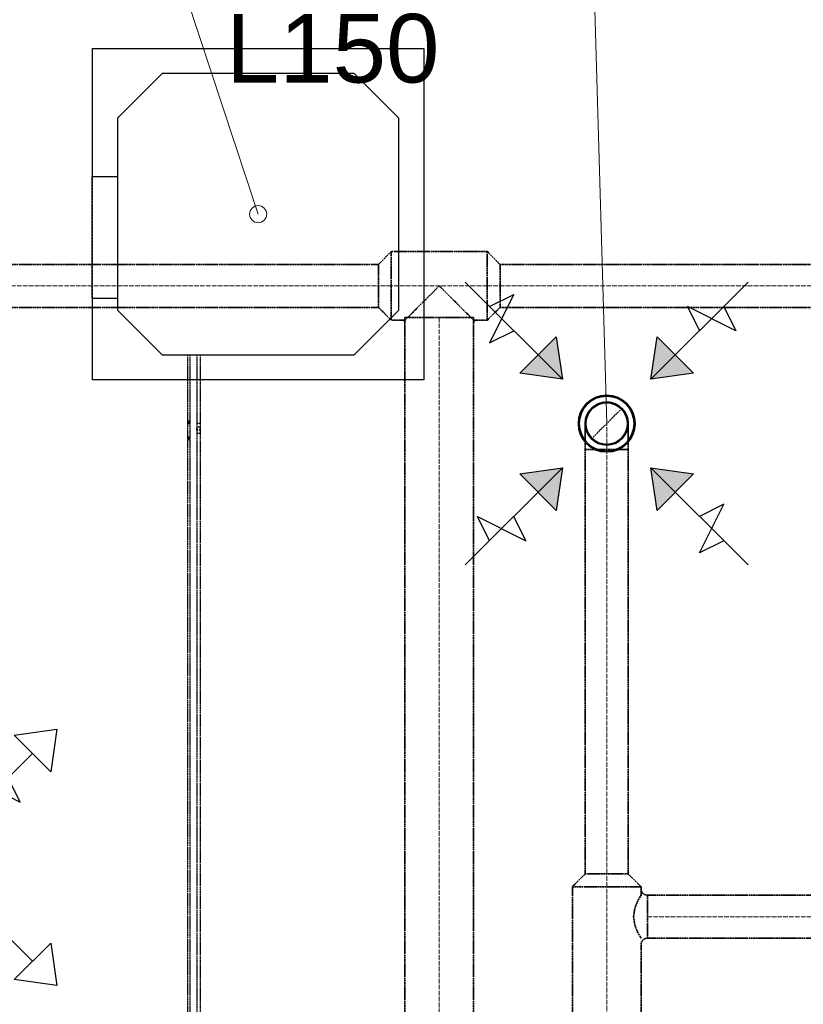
# Model space of a CAD drawing. Header units: millimetres. Extents: x -134161 to 355560, y -27497 to 30328.
# Tile 69 of 95: x 154687 to 156969, y -5904 to -3036. Entities that reach past the tile are written whole.
import ezdxf

# ---------------------------------------------------------------- set-up
doc = ezdxf.new("R2010")
doc.units = ezdxf.units.MM
for name, pattern in [('CenterLine', [17.2, 13, -2, 0.2, -2]), ('HIDDEN', [9.525, 6.35, -3.175]), ('UnderCeiling', [6.7, 4.2, -1, 0.5, -1])]:
    doc.linetypes.add(name, pattern=pattern)
for name, color, linetype in [('0000 RAKSTLAUKUMS - LAYOUT', 7, 'CONTINUOUS'), ('Dz1-Atpakalgaita', 7, 'CONTINUOUS'), ('Dz1-Fenkoils', 7, 'CONTINUOUS'), ('Dz1-Radiators', 7, 'CONTINUOUS'), ('Dz1-Teksts-', 7, 'CONTINUOUS'), ('Dz1-Turpgaita', 7, 'CONTINUOUS'), ('Vent-PN3-N', 7, 'CONTINUOUS'), ('Vent-PN3-N-Iekarta', 7, 'CONTINUOUS'), ('Vent-PN3-N-Plusmas bulta', 7, 'CONTINUOUS'), ('Vent-PN3-N-Teksts-', 7, 'CONTINUOUS'), ('Vent-PN3-P', 7, 'CONTINUOUS'), ('Vent-PN3-P-Plusmas bulta', 7, 'CONTINUOUS')]:
    doc.layers.add(name, color=color, linetype=linetype)
doc.styles.add('Arial', font='arial.ttf', dxfattribs={"height": 187.5})
doc.styles.add('PBL', font='arial.ttf')

# ---------------------------------------------------------------- blocks, each defined once
blk = doc.blocks.new('*U1143')
at = {"layer": 'Vent-PN3-N-Teksts-', "color": 7, "linetype": 'Continuous', "lineweight": 15}
for p, q in [((14609.1, 13736.3, 2300), (13086, 13736.3, 2300)), ((14645.5, 12471, 2300), (14609.1, 13736.3, 2300))]:
    blk.add_line(p, q, dxfattribs=at)
at = {"layer": 'Vent-PN3-N-Teksts-', "color": 7, "linetype": 'Continuous', "lineweight": 25, "style": 'Arial'}
for s, p in [('URH/A-125', (13133.3, 13801.3, 2300)), ('L150', (13536.8, 13464.5, 2300))]:
    blk.add_text(s, height=200, dxfattribs=at).set_placement(p)
blk = doc.blocks.new('*U1703')
at = {"layer": 'Vent-PN3-N', "color": 1, "linetype": 'UnderCeiling', "lineweight": 35}
for p, q in [((14545.5, 11121.9, 2600), (14583, 11158.9, 2600)), ((14745.5, 11121.9, 2600), (14708, 11158.9, 2600))]:
    blk.add_line(p, q, dxfattribs=at)
at = {"layer": 'Vent-PN3-N', "color": 7, "linetype": 'CenterLine', "lineweight": 18}
blk.add_line((14645.5, 11121.9, 2600), (14645.5, 11158.9, 2600), dxfattribs=at)
at = {"layer": 'Vent-PN3-N', "color": 1, "linetype": 'UnderCeiling', "lineweight": 35, "extrusion": (0, 1, 0)}
for centre, major_axis in [((14645.5, 11158.9, 2600), (-62.5, 0)), ((14645.5, 11121.9, 2600), (-100, 0))]:
    blk.add_ellipse(centre, major_axis=major_axis, ratio=1, start_param=0, end_param=3.141593, dxfattribs=at)
blk = doc.blocks.new('*U1708')
at = {"layer": 'Vent-PN3-P', "color": 5, "linetype": 'UnderCeiling', "lineweight": 35}
for p, q in [((14297.9, 12972.2, 2600), (14334.9, 12934.7, 2600)), ((14297.9, 12772.2, 2600), (14334.9, 12809.7, 2600))]:
    blk.add_line(p, q, dxfattribs=at)
at = {"layer": 'Vent-PN3-P', "color": 7, "linetype": 'CenterLine', "lineweight": 18}
blk.add_line((14297.9, 12872.2, 2600), (14334.9, 12872.2, 2600), dxfattribs=at)
at = {"layer": 'Vent-PN3-P', "color": 5, "linetype": 'UnderCeiling', "lineweight": 35, "extrusion": (1, 0, 0)}
for centre, major_axis in [((14297.9, 12872.2, 2600), (0, 100)), ((14334.9, 12872.2, 2600), (0, 62.5))]:
    blk.add_ellipse(centre, major_axis=major_axis, ratio=1, start_param=0, end_param=3.141593, dxfattribs=at)
blk = doc.blocks.new('*U1709')
at = {"layer": 'Vent-PN3-P', "color": 5, "linetype": 'UnderCeiling', "lineweight": 35}
for p, q in [((14017.9, 12972.2, 2600), (13980.9, 12934.7, 2600)), ((14017.9, 12772.2, 2600), (13980.9, 12809.7, 2600))]:
    blk.add_line(p, q, dxfattribs=at)
at = {"layer": 'Vent-PN3-P', "color": 7, "linetype": 'CenterLine', "lineweight": 18}
blk.add_line((14017.9, 12872.2, 2600), (13980.9, 12872.2, 2600), dxfattribs=at)
at = {"layer": 'Vent-PN3-P', "color": 5, "linetype": 'UnderCeiling', "lineweight": 35, "extrusion": (-1, 0, 0)}
for centre, major_axis in [((14017.9, 12872.2, 2600), (0, -100)), ((13980.9, 12872.2, 2600), (0, -62.5))]:
    blk.add_ellipse(centre, major_axis=major_axis, ratio=1, start_param=0, end_param=3.141593, dxfattribs=at)
blk = doc.blocks.new('*U1711')
at = {"layer": 'Vent-PN3-P-Plusmas bulta', "color": 7, "linetype": 'Continuous', "lineweight": 25}
for p, q in [((12314.9, 11456.8, 2269), (12297.2, 11580.6, 2269)), ((12297.2, 11580.6, 2269), (12421, 11562.9, 2269)), ((12314.9, 11456.8, 2269), (12297.2, 11580.6, 2269)), ((12297.2, 11580.6, 2269), (12421, 11562.9, 2269)), ((12421, 11562.9, 2269), (12314.9, 11456.8, 2269)), ((12920.2, 11562.9, 2269), (13043.9, 11580.6, 2269)), ((12920.2, 11562.9, 2269), (13043.9, 11580.6, 2269)), ((13026.3, 11456.8, 2269), (12920.2, 11562.9, 2269)), ((13043.9, 11580.6, 2269), (13026.3, 11456.8, 2269)), ((13043.9, 11580.6, 2269), (13026.3, 11456.8, 2269)), ((12580.1, 11297.7, 2269), (12367.9, 11509.9, 2269)), ((12761.1, 11297.7, 2269), (12973.2, 11509.9, 2269)), ((12438.7, 11333.1, 2269), (12509.4, 11474.5, 2269)), ((12509.4, 11474.5, 2269), (12438.7, 11439.2, 2269)), ((12831.8, 11368.4, 2269), (12796.5, 11439.2, 2269)), ((12796.5, 11439.2, 2269), (12937.9, 11368.4, 2269)), ((12937.9, 11368.4, 2269), (12902.5, 11439.2, 2269)), ((12509.4, 11368.4, 2269), (12438.7, 11333.1, 2269)), ((12580.1, 11116.7, 2269), (12367.9, 10904.6, 2269)), ((12761.1, 11116.7, 2269), (12973.2, 10904.6, 2269)), ((12831.8, 11046, 2269), (12902.5, 11081.4, 2269)), ((12902.5, 11081.4, 2269), (12831.8, 10939.9, 2269)), ((12544.7, 10975.3, 2269), (12403.3, 11046, 2269)), ((12403.3, 11046, 2269), (12438.7, 10975.3, 2269)), ((12509.4, 11046, 2269), (12544.7, 10975.3, 2269)), ((12831.8, 10939.9, 2269), (12902.5, 10975.3, 2269)), ((12297.2, 10833.9, 2269), (12314.9, 10957.6, 2269)), ((12297.2, 10833.9, 2269), (12314.9, 10957.6, 2269)), ((12314.9, 10957.6, 2269), (12421, 10851.5, 2269)), ((12920.2, 10851.5, 2269), (13026.3, 10957.6, 2269)), ((13026.3, 10957.6, 2269), (13043.9, 10833.9, 2269)), ((13026.3, 10957.6, 2269), (13043.9, 10833.9, 2269)), ((12421, 10851.5, 2269), (12297.2, 10833.9, 2269)), ((12421, 10851.5, 2269), (12297.2, 10833.9, 2269)), ((13043.9, 10833.9, 2269), (12920.2, 10851.5, 2269)), ((13043.9, 10833.9, 2269), (12920.2, 10851.5, 2269))]:
    blk.add_line(p, q, dxfattribs=at)
blk = doc.blocks.new('*U1713')
at = {"layer": 'Vent-PN3-N-Plusmas bulta', "linetype": 'Continuous', "lineweight": 25}
for points in [[(14498.7, 12723.8), (14516.4, 12600), (14392.7, 12617.7)], [(14898.3, 12617.7), (14774.5, 12600), (14792.2, 12723.8)], [(14392.7, 12324.2), (14516.4, 12341.9), (14498.7, 12218.2)], [(14792.2, 12218.2), (14774.5, 12341.9), (14898.3, 12324.2)]]:
    blk.add_hatch(color=7, dxfattribs=at).paths.add_polyline_path(points, flags=0)
at = {"layer": 'Vent-PN3-N-Plusmas bulta', "color": 7, "linetype": 'Continuous', "lineweight": 25}
for p, q in [((14516.4, 12600, 2237), (14233.6, 12882.9, 2237)), ((14774.5, 12600, 2237), (15057.4, 12882.9, 2237)), ((14304.3, 12812.1, 2237), (14375, 12847.5, 2237)), ((14375, 12847.5, 2237), (14304.3, 12706.1, 2237)), ((15022, 12741.4, 2237), (14880.6, 12812.1, 2237)), ((14880.6, 12812.1, 2237), (14915.9, 12741.4, 2237)), ((14986.6, 12812.1, 2237), (15022, 12741.4, 2237)), ((14304.3, 12706.1, 2237), (14375, 12741.4, 2237)), ((14498.7, 12723.8, 2237), (14516.4, 12600, 2237)), ((14774.5, 12600, 2237), (14792.2, 12723.8, 2237)), ((14516.4, 12600, 2237), (14392.7, 12617.7, 2237)), ((14898.3, 12617.7, 2237), (14774.5, 12600, 2237)), ((14516.4, 12341.9, 2237), (14233.6, 12059.1, 2237)), ((14392.7, 12324.2, 2237), (14516.4, 12341.9, 2237)), ((14516.4, 12341.9, 2237), (14498.7, 12218.2, 2237)), ((14774.5, 12341.9, 2237), (15057.4, 12059.1, 2237)), ((14792.2, 12218.2, 2237), (14774.5, 12341.9, 2237)), ((14774.5, 12341.9, 2237), (14898.3, 12324.2, 2237)), ((14915.9, 12094.4, 2237), (14986.6, 12235.9, 2237)), ((14986.6, 12235.9, 2237), (14915.9, 12200.5, 2237)), ((14304.3, 12129.8, 2237), (14268.9, 12200.5, 2237)), ((14268.9, 12200.5, 2237), (14410.3, 12129.8, 2237)), ((14410.3, 12129.8, 2237), (14375, 12200.5, 2237)), ((14986.6, 12129.8, 2237), (14915.9, 12094.4, 2237))]:
    blk.add_line(p, q, dxfattribs=at)
for points in [[(14498.7, 12723.8, 2237), (14516.4, 12600, 2237), (14392.7, 12617.7, 2237)], [(14898.3, 12617.7, 2237), (14774.5, 12600, 2237), (14792.2, 12723.8, 2237)], [(14392.7, 12324.2, 2237), (14516.4, 12341.9, 2237), (14498.7, 12218.2, 2237)], [(14792.2, 12218.2, 2237), (14774.5, 12341.9, 2237), (14898.3, 12324.2, 2237)]]:
    blk.add_3dface(points, dxfattribs=at)
blk = doc.blocks.new('*U1720')
at = {"layer": 'Vent-PN3-N-Iekarta', "color": 1, "linetype": 'Continuous', "lineweight": 35}
for centre, radius in [((14645.5, 12471, 2300), 82.5), ((14645.5, 12471, 2287), 80), ((14645.5, 12471, 2289), 62.5), ((14645.5, 12471, 2300), 60.5)]:
    blk.add_circle(centre, radius, dxfattribs=at)
blk = doc.blocks.new('*U1721')
at = {"layer": 'Vent-PN3-N', "color": 7, "linetype": 'Continuous', "lineweight": -3}
blk.add_line((14645.5, 12471, 2412.5), (14645.5, 12471, 2411.5), dxfattribs=at)
blk = doc.blocks.new('*U1723')
at = {"layer": 'Vent-PN3-N', "color": 1, "linetype": 'UnderCeiling', "lineweight": 35}
for p, q in [((14764.2, 11096.9, 2600), (17508.9, 11096.9, 2600)), ((14764.2, 10971.9, 2600), (17508.9, 10971.9, 2600))]:
    blk.add_line(p, q, dxfattribs=at)
at = {"layer": 'Vent-PN3-N', "color": 7, "linetype": 'CenterLine', "lineweight": 18}
blk.add_line((14764.2, 11034.4, 2600), (17508.9, 11034.4, 2600), dxfattribs=at)
blk = doc.blocks.new('*U1724')
at = {"layer": 'Vent-PN3-N', "color": 1, "linetype": 'UnderCeiling', "lineweight": 35}
for p, q in [((14545.5, 10946.9, 2600), (14545.5, 11121.9, 2600)), ((14745.5, 11096.9, 2600), (14745.5, 11121.9, 2600)), ((14735.2, 11078.6, 2644.2), (14727.1, 11058.3, 2657.7)), ((14742.6, 11092.1, 2623.9), (14735.2, 11078.6, 2644.2)), ((14745.5, 11096.9, 2600), (14742.6, 11092.1, 2623.9)), ((14727.1, 11058.3, 2657.7), (14723.5, 11034.4, 2662.5)), ((14723.5, 11034.4, 2662.5), (14727.1, 11010.5, 2657.7)), ((14727.1, 11010.5, 2657.7), (14735.2, 10990.2, 2644.2)), ((14735.2, 10990.2, 2644.2), (14742.6, 10976.6, 2623.9)), ((14742.6, 10976.6, 2623.9), (14745.5, 10971.9, 2600)), ((14745.5, 10946.9, 2600), (14745.5, 10953.1, 2600))]:
    blk.add_line(p, q, dxfattribs=at)
at = {"layer": 'Vent-PN3-N', "color": 7, "linetype": 'CenterLine', "lineweight": 18}
blk.add_line((14645.5, 10946.9, 2600), (14645.5, 11121.9, 2600), dxfattribs=at)
at = {"layer": 'Vent-PN3-N', "color": 1, "linetype": 'UnderCeiling', "lineweight": 35}
blk.add_ellipse((14764.2, 11115.6, 2600), major_axis=(-18.7, 0), ratio=1, start_param=0, end_param=1.570796, dxfattribs=at)
at = {"layer": 'Vent-PN3-N', "color": 1, "linetype": 'UnderCeiling', "lineweight": 35, "extrusion": (1, 0, 0)}
blk.add_ellipse((14764.2, 11034.4, 2600), major_axis=(0, 62.5), ratio=1, start_param=0, end_param=3.141593, dxfattribs=at)
at = {"layer": 'Vent-PN3-N', "color": 1, "linetype": 'UnderCeiling', "lineweight": 35, "extrusion": (0, 0, -1)}
blk.add_ellipse((14764.2, 10953.1, 2600), major_axis=(-18.7, 0), ratio=1, start_param=0, end_param=1.570796, dxfattribs=at)
blk = doc.blocks.new('*U1725')
at = {"layer": 'Vent-PN3-N', "color": 1, "linetype": 'UnderCeiling', "lineweight": 35}
for p, q in [((14545.5, 10946.9, 2600), (14545.5, 9555.9, 2600)), ((14745.5, 10946.9, 2600), (14745.5, 9555.9, 2600))]:
    blk.add_line(p, q, dxfattribs=at)
at = {"layer": 'Vent-PN3-N', "color": 7, "linetype": 'CenterLine', "lineweight": 18}
blk.add_line((14645.5, 10946.9, 2600), (14645.5, 9555.9, 2600), dxfattribs=at)
blk = doc.blocks.new('*U1727')
at = {"layer": 'Vent-PN3-N', "color": 1, "linetype": 'UnderCeiling', "lineweight": 35}
for p, q in [((14583, 12396, 2600), (14583, 11158.9, 2600)), ((14708, 12396, 2600), (14708, 11158.9, 2600))]:
    blk.add_line(p, q, dxfattribs=at)
at = {"layer": 'Vent-PN3-N', "color": 7, "linetype": 'CenterLine', "lineweight": 18}
blk.add_line((14645.5, 12396, 2600), (14645.5, 11158.9, 2600), dxfattribs=at)
blk = doc.blocks.new('*U1728')
at = {"layer": 'Vent-PN3-N', "color": 7, "linetype": 'UnderCeiling', "lineweight": 18}
blk.add_line((14601.3, 12426.8, 2525), (14689.7, 12515.2, 2525), dxfattribs=at)
at = {"layer": 'Vent-PN3-N', "color": 1, "linetype": 'UnderCeiling', "lineweight": 35, "extrusion": (0, 0, -1)}
blk.add_ellipse((14645.5, 12471, 2525), major_axis=(-62.5, 0), ratio=1, start_param=0, end_param=3.141593, dxfattribs=at)
at = {"layer": 'Vent-PN3-N', "color": 7, "linetype": 'HIDDEN', "lineweight": -3, "extrusion": (0, 0, -1)}
blk.add_ellipse((14645.5, 12471, 2525), major_axis=(62.5, 0), ratio=1, start_param=0, end_param=3.141593, dxfattribs=at)
at = {"layer": 'Vent-PN3-N', "color": 1, "linetype": 'UnderCeiling', "lineweight": 35, "extrusion": (-1, 0, 0)}
for centre in [(14583, 12396, 2525), (14708, 12396, 2525)]:
    blk.add_ellipse(centre, major_axis=(0, 0, 75), ratio=1, start_param=0, end_param=1.570796, dxfattribs=at)
at = {"layer": 'Vent-PN3-N', "color": 7, "linetype": 'CenterLine', "lineweight": 18, "extrusion": (-1, 0, 0)}
blk.add_ellipse((14645.5, 12396, 2525), major_axis=(0, 0, 75), ratio=1, start_param=0, end_param=1.570796, dxfattribs=at)
at = {"layer": 'Vent-PN3-N', "color": 1, "linetype": 'UnderCeiling', "lineweight": 35, "extrusion": (0, -1, 0)}
blk.add_ellipse((14645.5, 12396, 2600), major_axis=(62.5, 0), ratio=1, start_param=0, end_param=3.141593, dxfattribs=at)
blk = doc.blocks.new('*U1730')
at = {"layer": 'Vent-PN3-P', "color": 5, "linetype": 'UnderCeiling', "lineweight": 35}
for p, q in [((14057.9, 12779.7, 2600), (14057.9, 9591.1, 2600)), ((14257.9, 12779.7, 2600), (14257.9, 9591.1, 2600))]:
    blk.add_line(p, q, dxfattribs=at)
at = {"layer": 'Vent-PN3-P', "color": 7, "linetype": 'CenterLine', "lineweight": 18}
blk.add_line((14157.9, 12779.7, 2600), (14157.9, 9591.1, 2600), dxfattribs=at)
blk = doc.blocks.new('*U1731')
at = {"layer": 'Vent-PN3-P', "color": 5, "linetype": 'UnderCeiling', "lineweight": 35}
for p, q in [((14297.9, 12972.2, 2600), (14017.9, 12972.2, 2600)), ((14157.9, 12872.2, 2700), (14119.6, 12833.9, 2692.4)), ((14196.2, 12833.9, 2692.4), (14157.9, 12872.2, 2700)), ((14119.6, 12833.9, 2692.4), (14087.2, 12801.5, 2670.7)), ((14228.6, 12801.5, 2670.7), (14196.2, 12833.9, 2692.4)), ((14087.2, 12801.5, 2670.7), (14065.5, 12779.8, 2638.3)), ((14250.3, 12779.8, 2638.3), (14228.6, 12801.5, 2670.7)), ((14057.9, 12772.2, 2600), (14017.9, 12772.2, 2600)), ((14065.5, 12779.8, 2638.3), (14058.3, 12772.6, 2602)), ((14257.5, 12772.6, 2602), (14250.3, 12779.8, 2638.3)), ((14297.9, 12772.2, 2600), (14257.9, 12772.2, 2600))]:
    blk.add_line(p, q, dxfattribs=at)
at = {"layer": 'Vent-PN3-P', "color": 7, "linetype": 'CenterLine', "lineweight": 18}
blk.add_line((14297.9, 12872.2, 2600), (14017.9, 12872.2, 2600), dxfattribs=at)
at = {"layer": 'Vent-PN3-P', "color": 5, "linetype": 'UnderCeiling', "lineweight": 35, "extrusion": (0, 0, -1)}
blk.add_ellipse((14050.4, 12764.7, 2600), major_axis=(0, 7.5), ratio=1, start_param=0, end_param=1.570796, dxfattribs=at)
at = {"layer": 'Vent-PN3-P', "color": 5, "linetype": 'UnderCeiling', "lineweight": 35, "extrusion": (0, -1, 0)}
blk.add_ellipse((14157.9, 12779.7, 2600), major_axis=(100, 0), ratio=1, start_param=0, end_param=3.141593, dxfattribs=at)
at = {"layer": 'Vent-PN3-P', "color": 5, "linetype": 'UnderCeiling', "lineweight": 35}
blk.add_ellipse((14265.4, 12764.7, 2600), major_axis=(0, 7.5), ratio=1, start_param=0, end_param=1.570796, dxfattribs=at)
blk = doc.blocks.new('*U1732')
at = {"layer": 'Vent-PN3-P', "color": 5, "linetype": 'UnderCeiling', "lineweight": 35}
for p, q in [((14334.9, 12934.7, 2600), (15576.4, 12934.7, 2600)), ((14334.9, 12809.7, 2600), (15576.4, 12809.7, 2600))]:
    blk.add_line(p, q, dxfattribs=at)
at = {"layer": 'Vent-PN3-P', "color": 7, "linetype": 'CenterLine', "lineweight": 18}
blk.add_line((14334.9, 12872.2, 2600), (15576.4, 12872.2, 2600), dxfattribs=at)
blk = doc.blocks.new('*U1735')
at = {"layer": 'Vent-PN3-P', "color": 5, "linetype": 'UnderCeiling', "lineweight": 35}
for p, q in [((12739.3, 12934.7, 2600), (13980.9, 12934.7, 2600)), ((12739.3, 12809.7, 2600), (13980.9, 12809.7, 2600))]:
    blk.add_line(p, q, dxfattribs=at)
at = {"layer": 'Vent-PN3-P', "color": 7, "linetype": 'CenterLine', "lineweight": 18}
blk.add_line((12739.3, 12872.2, 2600), (13980.9, 12872.2, 2600), dxfattribs=at)
blk = doc.blocks.new('*U1955')
at = {"layer": 'Dz1-Teksts-', "color": 7, "linetype": 'Continuous', "lineweight": 0}
for p, q in [((16560, 13843.7, 2500), (14666, 13843.7, 2500)), ((16581.5, 13081.2, 2500), (16560, 13843.7, 2500))]:
    blk.add_line(p, q, dxfattribs=at)
at = {"layer": 'Dz1-Teksts-', "color": 7, "linetype": 'Continuous', "lineweight": 0, "extrusion": (0, 0, -1)}
blk.add_circle((-16581.5, 13081.2, -2500), 25, dxfattribs=at)
at = {"layer": 'Dz1-Teksts-', "color": 7, "linetype": 'Continuous', "lineweight": 0, "style": 'Arial'}
blk.add_text('Qdz=10000 W', height=200, dxfattribs=at).set_placement((14716.1, 13912.6, 2500))
blk = doc.blocks.new('*U1968')
at = {"layer": 'Dz1-Atpakalgaita', "color": 6, "linetype": 'UnderCeiling', "lineweight": 25}
for p, q in [((13452.1, 12441.8, 2800), (13452.1, 8212.8, 2800)), ((13462.1, 12441.8, 2800), (13462.1, 8212.8, 2800))]:
    blk.add_line(p, q, dxfattribs=at)
blk = doc.blocks.new('*U1969')
at = {"layer": 'Dz1-Turpgaita', "color": 4, "linetype": 'UnderCeiling', "lineweight": 25}
for p, q in [((13425.1, 12423.8, 2800), (13425.1, 8181.3, 2800)), ((13431.1, 12423.8, 2800), (13431.1, 8181.3, 2800))]:
    blk.add_line(p, q, dxfattribs=at)
blk = doc.blocks.new('*U1970')
at = {"layer": 'Dz1-Teksts-', "color": 7, "linetype": 'Continuous', "lineweight": 0}
for p, q in [((13350.8, 13930, 2500), (11456.8, 13930, 2500)), ((13630.6, 13081.2, 2500), (13350.8, 13930, 2500))]:
    blk.add_line(p, q, dxfattribs=at)
at = {"layer": 'Dz1-Teksts-', "color": 7, "linetype": 'Continuous', "lineweight": 0, "extrusion": (0, 0, -1)}
blk.add_circle((-13630.6, 13081.2, -2500), 25, dxfattribs=at)
at = {"layer": 'Dz1-Teksts-', "color": 7, "linetype": 'Continuous', "lineweight": 0, "style": 'Arial'}
blk.add_text('Qdz=10000 W', height=200, dxfattribs=at).set_placement((11506.9, 13998.9, 2500))
blk = doc.blocks.new('*U1971')
at = {"layer": 'Dz1-Turpgaita', "color": 4, "linetype": 'UnderCeiling', "lineweight": 25, "extrusion": (0, 0.707107, -0.707107)}
blk.add_ellipse((13428.1, 12430.1, 2797.4), major_axis=(-3, 0), ratio=1, start_param=0, end_param=3.141593, dxfattribs=at)
at = {"layer": 'Dz1-Turpgaita', "color": 7, "linetype": 'HIDDEN', "lineweight": -3, "extrusion": (0, 0.707107, -0.707107)}
blk.add_ellipse((13428.1, 12430.1, 2797.4), major_axis=(3, 0), ratio=1, start_param=0, end_param=3.141593, dxfattribs=at)
at = {"layer": 'Dz1-Turpgaita', "color": 4, "linetype": 'UnderCeiling', "lineweight": 25, "extrusion": (1, 0, 0)}
for centre in [(13425.1, 12423.8, 2791), (13431.1, 12423.8, 2791)]:
    blk.add_ellipse(centre, major_axis=(0, 6.36, 6.36), ratio=1, start_param=0, end_param=0.785398, dxfattribs=at)
at = {"layer": 'Dz1-Turpgaita', "color": 4, "linetype": 'UnderCeiling', "lineweight": 25, "extrusion": (0, -1, 0)}
blk.add_ellipse((13428.1, 12423.8, 2800), major_axis=(3, 0), ratio=1, start_param=0, end_param=3.141593, dxfattribs=at)
blk = doc.blocks.new('*U1972')
at = {"layer": 'Dz1-Turpgaita', "color": 4, "linetype": 'UnderCeiling', "lineweight": 25}
for p, q in [((13425.1, 12472.8, 2754.6), (13425.1, 12430.1, 2797.4)), ((13431.1, 12472.8, 2754.6), (13431.1, 12430.1, 2797.4))]:
    blk.add_line(p, q, dxfattribs=at)
blk = doc.blocks.new('*U1973')
at = {"layer": 'Dz1-Atpakalgaita', "color": 6, "linetype": 'UnderCeiling', "lineweight": 25, "extrusion": (0, 0, -1)}
blk.add_ellipse((13457.1, 12456.8, 2785), major_axis=(-5, 0), ratio=1, start_param=0, end_param=3.141593, dxfattribs=at)
at = {"layer": 'Dz1-Atpakalgaita', "color": 7, "linetype": 'HIDDEN', "lineweight": -3, "extrusion": (0, 0, -1)}
blk.add_ellipse((13457.1, 12456.8, 2785), major_axis=(5, 0), ratio=1, start_param=0, end_param=3.141593, dxfattribs=at)
at = {"layer": 'Dz1-Atpakalgaita', "color": 6, "linetype": 'UnderCeiling', "lineweight": 25, "extrusion": (1, 0, 0)}
for centre in [(13452.1, 12441.8, 2785), (13462.1, 12441.8, 2785)]:
    blk.add_ellipse(centre, major_axis=(0, 15), ratio=1, start_param=0, end_param=1.570796, dxfattribs=at)
at = {"layer": 'Dz1-Atpakalgaita', "color": 6, "linetype": 'UnderCeiling', "lineweight": 25, "extrusion": (0, -1, 0)}
blk.add_ellipse((13457.1, 12441.8, 2800), major_axis=(5, 0), ratio=1, start_param=0, end_param=3.141593, dxfattribs=at)
blk = doc.blocks.new('*U1974')
at = {"layer": 'Dz1-Atpakalgaita', "color": 7, "linetype": 'Continuous', "lineweight": -3}
blk.add_line((13457.1, 12456.8, 2744.5), (13457.1, 12456.8, 2743.5), dxfattribs=at)
blk = doc.blocks.new('*U1975')
at = {"layer": 'Dz1-Turpgaita', "color": 4, "linetype": 'UnderCeiling', "lineweight": 25, "extrusion": (0, 1, 0)}
blk.add_ellipse((13428.1, 12479.2, 2752), major_axis=(-3, 0), ratio=1, start_param=0, end_param=3.141593, dxfattribs=at)
at = {"layer": 'Dz1-Turpgaita', "color": 4, "linetype": 'UnderCeiling', "lineweight": 25, "extrusion": (-1, 0, 0)}
for centre in [(13425.1, 12479.2, 2761), (13431.1, 12479.2, 2761)]:
    blk.add_ellipse(centre, major_axis=(0, 0, -9), ratio=1, start_param=0, end_param=0.785398, dxfattribs=at)
at = {"layer": 'Dz1-Turpgaita', "color": 4, "linetype": 'UnderCeiling', "lineweight": 25, "extrusion": (0, -0.707107, 0.707107)}
blk.add_ellipse((13428.1, 12472.8, 2754.6), major_axis=(3, 0), ratio=1, start_param=0, end_param=3.141593, dxfattribs=at)
at = {"layer": 'Dz1-Turpgaita', "color": 7, "linetype": 'HIDDEN', "lineweight": -3, "extrusion": (0, -0.707107, 0.707107)}
blk.add_ellipse((13428.1, 12472.8, 2754.6), major_axis=(-3, 0), ratio=1, start_param=0, end_param=3.141593, dxfattribs=at)
blk = doc.blocks.new('*U1976')
at = {"layer": 'Dz1-Turpgaita', "color": 4, "linetype": 'UnderCeiling', "lineweight": 25}
for p, q in [((13425.1, 12671.7, 2752), (13425.1, 12479.2, 2752)), ((13431.1, 12671.7, 2752), (13431.1, 12479.2, 2752))]:
    blk.add_line(p, q, dxfattribs=at)
blk = doc.blocks.new('*U1977')
at = {"layer": 'Dz1-Atpakalgaita', "color": 6, "linetype": 'UnderCeiling', "lineweight": 25, "extrusion": (0, 1, 0)}
blk.add_ellipse((13457.1, 12471.8, 2689), major_axis=(-5, 0), ratio=1, start_param=0, end_param=3.141593, dxfattribs=at)
at = {"layer": 'Dz1-Atpakalgaita', "color": 6, "linetype": 'UnderCeiling', "lineweight": 25, "extrusion": (-1, 0, 0)}
for centre in [(13452.1, 12471.8, 2704), (13462.1, 12471.8, 2704)]:
    blk.add_ellipse(centre, major_axis=(0, 0, -15), ratio=1, start_param=0, end_param=1.570796, dxfattribs=at)
blk = doc.blocks.new('*U1978')
at = {"layer": 'Dz1-Atpakalgaita', "color": 6, "linetype": 'UnderCeiling', "lineweight": 25}
for p, q in [((13452.1, 12671.7, 2689), (13452.1, 12471.8, 2689)), ((13462.1, 12671.7, 2689), (13462.1, 12471.8, 2689))]:
    blk.add_line(p, q, dxfattribs=at)
blk = doc.blocks.new('*U1979')
at = {"layer": 'Dz1-Radiators', "color": 7, "linetype": 'Continuous', "lineweight": -3}
blk.add_line((13428.1, 12671.7, 2752), (13428.1, 12671.7, 2751), dxfattribs=at)
blk = doc.blocks.new('*U1980')
at = {"layer": 'Dz1-Fenkoils', "color": 7, "linetype": 'HIDDEN', "lineweight": -3}
for p, q in [((13148.1, 13563.7, 2441), (13148.1, 13563.7, 2500)), ((14113.1, 13563.7, 2441), (14113.1, 13563.7, 2500)), ((13351.2, 13490.7, 2829), (13351.2, 13490.7, 2500)), ((13910, 13490.7, 2829), (13910, 13490.7, 2500)), ((13221.1, 13360.6, 2829), (13221.1, 13360.6, 2500)), ((14040.1, 13360.6, 2829), (14040.1, 13360.6, 2500)), ((13146.1, 13190.7, 2595), (13146.1, 13190.7, 2815)), ((13148.1, 12836.7, 2500), (13148.1, 13190.7, 2500)), ((13146.1, 12836.7, 2815), (13146.1, 12836.7, 2595)), ((13221.1, 12801.8, 2829), (13221.1, 12801.8, 2500)), ((14040.1, 12801.8, 2829), (14040.1, 12801.8, 2500)), ((13351.2, 12671.7, 2829), (13351.2, 12671.7, 2500)), ((13910, 12671.7, 2829), (13910, 12671.7, 2500)), ((13148.1, 12598.7, 2441), (13148.1, 12598.7, 2500)), ((14113.1, 12598.7, 2441), (14113.1, 12598.7, 2500))]:
    blk.add_line(p, q, dxfattribs=at)
at = {"layer": 'Dz1-Fenkoils', "color": 7, "linetype": 'Continuous', "lineweight": -3}
for p, q in [((13148.1, 13563.7, 2500), (14113.1, 13563.7, 2500)), ((13148.1, 13190.7, 2500), (13148.1, 13563.7, 2500)), ((14113.1, 13563.7, 2500), (14113.1, 12598.7, 2500)), ((13351.2, 13490.7, 2829), (13221.1, 13360.6, 2829)), ((13910, 13490.7, 2829), (13351.2, 13490.7, 2829)), ((14040.1, 13360.6, 2829), (13910, 13490.7, 2829)), ((13221.1, 13360.6, 2829), (13221.1, 12801.8, 2829)), ((14040.1, 12801.8, 2829), (14040.1, 13360.6, 2829)), ((13146.1, 13190.7, 2815), (13146.1, 12836.7, 2815)), ((13146.1, 13190.7, 2815), (13221.1, 13190.7, 2815)), ((13146.1, 12836.7, 2815), (13221.1, 12836.7, 2815)), ((13148.1, 12598.7, 2500), (13148.1, 12836.7, 2500)), ((13221.1, 12801.8, 2829), (13351.2, 12671.7, 2829)), ((13910, 12671.7, 2829), (14040.1, 12801.8, 2829)), ((13351.2, 12671.7, 2829), (13910, 12671.7, 2829)), ((14113.1, 12598.7, 2500), (13148.1, 12598.7, 2500))]:
    blk.add_line(p, q, dxfattribs=at)

msp = doc.modelspace()

# ---------------------------------------------------------------- block references
at = {"layer": 'Dz1-Atpakalgaita'}
for name in ['*U1978', '*U1977', '*U1973', '*U1968', '*U1974']:
    msp.add_blockref(name, (141751.2, -16683.6), dxfattribs=at)
at = {"layer": 'Dz1-Fenkoils'}
msp.add_blockref('*U1980', (141751.2, -16683.6), dxfattribs=at)
at = {"layer": 'Dz1-Radiators'}
msp.add_blockref('*U1979', (141751.2, -16683.6), dxfattribs=at)
at = {"layer": 'Dz1-Teksts-'}
for name in ['*U1970', '*U1955']:
    msp.add_blockref(name, (141751.2, -16683.6), dxfattribs=at)
at = {"layer": 'Dz1-Turpgaita'}
for name in ['*U1976', '*U1975', '*U1972', '*U1971', '*U1969']:
    msp.add_blockref(name, (141751.2, -16683.6), dxfattribs=at)
at = {"layer": 'Vent-PN3-N'}
for name in ['*U1728', '*U1721', '*U1727', '*U1703', '*U1724', '*U1723', '*U1725']:
    msp.add_blockref(name, (141751.2, -16683.6), dxfattribs=at)
at = {"layer": 'Vent-PN3-N-Iekarta'}
msp.add_blockref('*U1720', (141751.2, -16683.6), dxfattribs=at)
at = {"layer": 'Vent-PN3-N-Plusmas bulta'}
msp.add_blockref('*U1713', (141751.2, -16683.6), dxfattribs=at)
at = {"layer": 'Vent-PN3-N-Teksts-'}
msp.add_blockref('*U1143', (141751.2, -16683.6), dxfattribs=at)
at = {"layer": 'Vent-PN3-P'}
for name in ['*U1709', '*U1731', '*U1708', '*U1735', '*U1732', '*U1730']:
    msp.add_blockref(name, (141751.2, -16683.6), dxfattribs=at)
at = {"layer": 'Vent-PN3-P-Plusmas bulta'}
msp.add_blockref('*U1711', (141751.2, -16683.6), dxfattribs=at)

# ---------------------------------------------------------------- texts
at = {"layer": '0000 RAKSTLAUKUMS - LAYOUT', "insert": (626.6, -5594.9), "char_height": 230, "width": 7851.016, "attachment_point": 1, "style": 'PBL'}
msp.add_mtext('{\\fArial|b0|i0|c186|p34;Piezīmes:\\P\\pi-690,l920,t920;1.^IVisi izmēri doti milimetros (mm), bet augstuma atzīmes metros (m).\\P2.^ISkatīt kopā ar inventerizācijas lietu kad.apz. \\fArial|b0|i1|c186|p34;01001190285002\\fArial|b0|i0|c186|p34; veiktu \\fArial|b0|i1|c186|p34;27.05.2021}.', dxfattribs=at)

doc.saveas('drawing.dxf')
